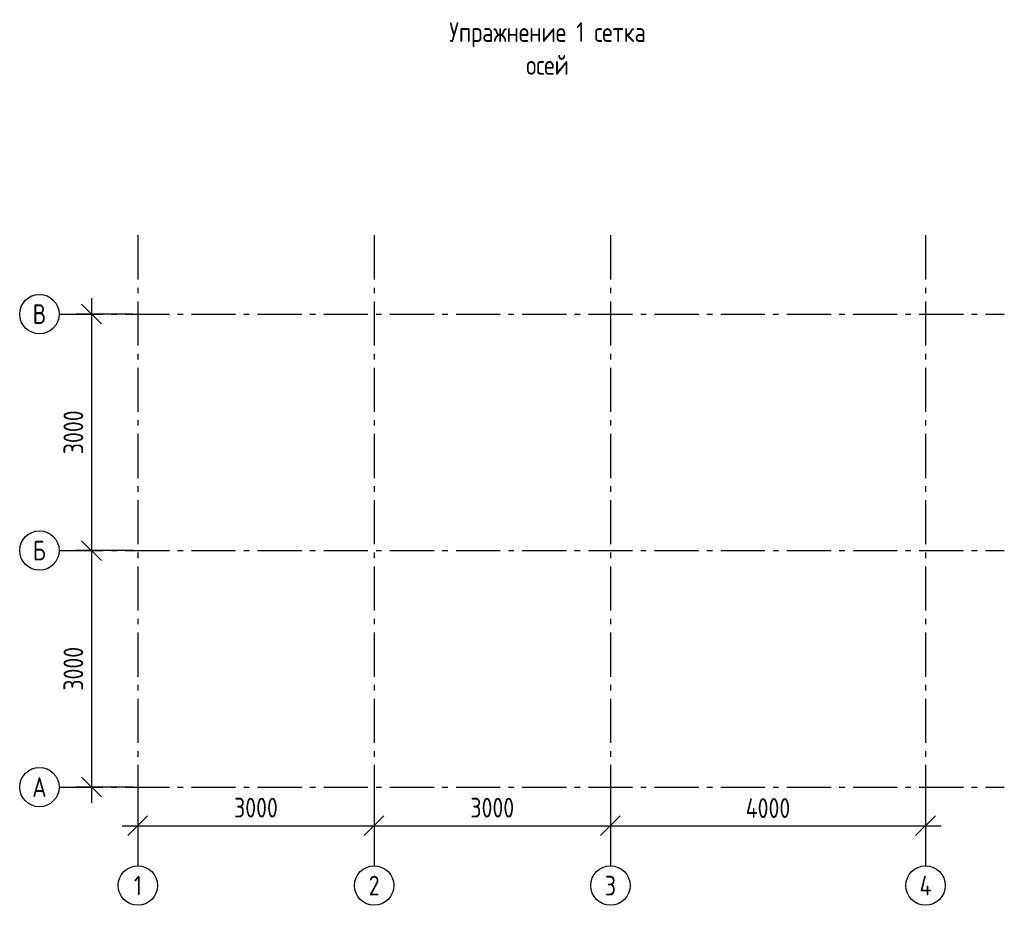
# Model space of a CAD drawing. Header units: millimetres. Extents: x 2291 to 14791, y 6729 to 17963.
import ezdxf

# ---------------------------------------------------------------- set-up
doc = ezdxf.new("R2010")
doc.units = ezdxf.units.MM
doc.linetypes.add('ГОСТ 2.303 6', pattern=[12, 8, -1.5, 1, -1.5])
doc.styles.add('ГОСТ 2.304', font='CS_Gost2304.shx')
doc.dimstyles.new('СПДС', dxfattribs={"dimscale": 100, "dimtxt": 2.5, "dimasz": 2.5, "dimexe": 2, "dimexo": 0.625, "dimgap": 1, "dimtad": 1, "dimdec": 0, "dimtxsty": 'ГОСТ 2.304', "dimblk": 'OBLIQUE', "dimblk1": 'OBLIQUE', "dimblk2": 'OBLIQUE', "dimcen": 2.5, "dimdle": 2, "dimadec": 0, "dimazin": 2, "dimtfac": 0.75, "dimtdec": 4, "dimtmove": 1, "dimatfit": 3, "dimfxl": 1, "dimtfill": 1, "dimtolj": 1, "dimarcsym": 1})

# ---------------------------------------------------------------- blocks, each defined once
blk = doc.blocks.new('_Oblique')
at = {"color": 0, "linetype": 'ByBlock', "lineweight": -2}
blk.add_line((-0.5, -0.5), (0.5, 0.5), dxfattribs=at)
blk = doc.blocks.new('*D12')
at = {"color": 0, "lineweight": -2, "ltscale": 100}
for p, q in [((3203, 14429), (3203, 11029)), ((3729, 14229), (3003, 14229)), ((3729, 11229), (3003, 11229))]:
    blk.add_line(p, q, dxfattribs=at)
at = {"layer": 'Defpoints', "color": 0, "ltscale": 100}
for p in [(3791, 14229), (3203, 11229), (3791, 11229)]:
    blk.add_point(p, dxfattribs=at)
at = {"color": 0, "lineweight": -2, "ltscale": 100, "xscale": 250, "yscale": 250, "zscale": 250}
for p, rotation in [((3203, 14229), 90), ((3203, 11229), 270)]:
    blk.add_blockref('_Oblique', p, dxfattribs=dict(at, rotation=rotation))
at = {"color": 0, "ltscale": 100, "insert": (2973, 12729), "char_height": 250, "attachment_point": 5, "rotation": 90, "style": 'ГОСТ 2.304', "bg_fill": 3, "box_fill_scale": 1.1, "bg_fill_color": 256, "bg_fill_true_color": 13158600, "bg_fill_transparency": 0}
blk.add_mtext('\\A1;3000', dxfattribs=at)
blk = doc.blocks.new('*D13')
at = {"color": 0, "lineweight": -2, "ltscale": 100}
for p, q in [((3203, 11429), (3203, 8029)), ((3729, 11229), (3003, 11229)), ((3729, 8229), (3003, 8229))]:
    blk.add_line(p, q, dxfattribs=at)
at = {"layer": 'Defpoints', "color": 0, "ltscale": 100}
for p in [(3791, 11229), (3203, 8229), (3791, 8229)]:
    blk.add_point(p, dxfattribs=at)
at = {"color": 0, "lineweight": -2, "ltscale": 100, "xscale": 250, "yscale": 250, "zscale": 250}
for p, rotation in [((3203, 11229), 90), ((3203, 8229), 270)]:
    blk.add_blockref('_Oblique', p, dxfattribs=dict(at, rotation=rotation))
at = {"color": 0, "ltscale": 100, "insert": (2973, 9729), "char_height": 250, "attachment_point": 5, "rotation": 90, "style": 'ГОСТ 2.304', "bg_fill": 3, "box_fill_scale": 1.1, "bg_fill_color": 256, "bg_fill_true_color": 13158600, "bg_fill_transparency": 0}
blk.add_mtext('\\A1;3000', dxfattribs=at)
blk = doc.blocks.new('*D14')
at = {"color": 0, "lineweight": -2, "ltscale": 100}
for p, q in [((3791, 8166), (3791, 7537)), ((6791, 8166), (6791, 7537)), ((3591, 7737), (6991, 7737))]:
    blk.add_line(p, q, dxfattribs=at)
at = {"layer": 'Defpoints', "color": 0, "ltscale": 100}
for p in [(3791, 8229), (6791, 8229), (6791, 7737)]:
    blk.add_point(p, dxfattribs=at)
at = {"color": 0, "lineweight": -2, "ltscale": 100, "xscale": 250, "yscale": 250, "zscale": 250, "rotation": 180}
blk.add_blockref('_Oblique', (3791, 7737), dxfattribs=at)
at = {"color": 0, "lineweight": -2, "ltscale": 100, "xscale": 250, "yscale": 250, "zscale": 250}
blk.add_blockref('_Oblique', (6791, 7737), dxfattribs=at)
at = {"color": 0, "ltscale": 100, "insert": (5291, 7967), "char_height": 250, "attachment_point": 5, "style": 'ГОСТ 2.304', "bg_fill": 3, "box_fill_scale": 1.1, "bg_fill_color": 256, "bg_fill_true_color": 13158600, "bg_fill_transparency": 0}
blk.add_mtext('\\A1;3000', dxfattribs=at)
blk = doc.blocks.new('*D15')
at = {"color": 0, "lineweight": -2, "ltscale": 100}
for p, q in [((6791, 8166), (6791, 7537)), ((9791, 8166), (9791, 7537)), ((6591, 7737), (9991, 7737))]:
    blk.add_line(p, q, dxfattribs=at)
at = {"layer": 'Defpoints', "color": 0, "ltscale": 100}
for p in [(6791, 8229), (9791, 8229), (9791, 7737)]:
    blk.add_point(p, dxfattribs=at)
at = {"color": 0, "lineweight": -2, "ltscale": 100, "xscale": 250, "yscale": 250, "zscale": 250, "rotation": 180}
blk.add_blockref('_Oblique', (6791, 7737), dxfattribs=at)
at = {"color": 0, "lineweight": -2, "ltscale": 100, "xscale": 250, "yscale": 250, "zscale": 250}
blk.add_blockref('_Oblique', (9791, 7737), dxfattribs=at)
at = {"color": 0, "ltscale": 100, "insert": (8291, 7967), "char_height": 250, "attachment_point": 5, "style": 'ГОСТ 2.304', "bg_fill": 3, "box_fill_scale": 1.1, "bg_fill_color": 256, "bg_fill_true_color": 13158600, "bg_fill_transparency": 0}
blk.add_mtext('\\A1;3000', dxfattribs=at)
blk = doc.blocks.new('*D16')
at = {"color": 0, "lineweight": -2, "ltscale": 100}
for p, q in [((9791, 8166), (9791, 7537)), ((13791, 8166), (13791, 7537)), ((9591, 7737), (13991, 7737))]:
    blk.add_line(p, q, dxfattribs=at)
at = {"layer": 'Defpoints', "color": 0, "ltscale": 100}
for p in [(9791, 8229), (13791, 8229), (13791, 7737)]:
    blk.add_point(p, dxfattribs=at)
at = {"color": 0, "lineweight": -2, "ltscale": 100, "xscale": 250, "yscale": 250, "zscale": 250, "rotation": 180}
blk.add_blockref('_Oblique', (9791, 7737), dxfattribs=at)
at = {"color": 0, "lineweight": -2, "ltscale": 100, "xscale": 250, "yscale": 250, "zscale": 250}
blk.add_blockref('_Oblique', (13791, 7737), dxfattribs=at)
at = {"color": 0, "ltscale": 100, "insert": (11791, 7962), "char_height": 250, "attachment_point": 5, "style": 'ГОСТ 2.304', "bg_fill": 3, "box_fill_scale": 1.1, "bg_fill_color": 256, "bg_fill_true_color": 13158600, "bg_fill_transparency": 0}
blk.add_mtext('\\A1;4000', dxfattribs=at)

msp = doc.modelspace()

# ---------------------------------------------------------------- linework, layer by layer
at = {"linetype": 'ГОСТ 2.303 6', "ltscale": 70}
for p, q in [((3791.4, 15228.5), (3791.4, 7228.5)), ((6791.4, 15228.5), (6791.4, 7228.5)), ((9791.4, 15228.5), (9791.4, 7228.5)), ((13791.4, 15228.5), (13791.4, 7228.5)), ((2791.4, 14228.5), (14791.4, 14228.5)), ((2791.4, 11228.5), (14791.4, 11228.5)), ((2791.4, 8228.5), (14791.4, 8228.5))]:
    msp.add_line(p, q, dxfattribs=at)
at = {"ltscale": 100}
for centre in [(2541.4, 14228.5), (2541.4, 11228.5), (2541.4, 8228.5), (3791.4, 6978.5), (6791.4, 6978.5), (9791.4, 6978.5), (13791.4, 6978.5)]:
    msp.add_circle(centre, 250, dxfattribs=at)

# ---------------------------------------------------------------- texts
at = {"ltscale": 100, "char_height": 250, "attachment_point": 5, "style": 'ГОСТ 2.304'}
for s, insert, width in [('Упражнение 1 сетка осей', (8992, 17597.3), 2645.298), ('В', (2541.4, 14228.5), 298.379), ('Б', (2541.4, 11228.5), 298.379), ('А', (2541.4, 8228.5), 298.379), ('1', (3791.4, 6978.5), 298.379), ('2', (6791.4, 6978.5), 298.379), ('3', (9791.4, 6978.5), 298.379), ('4', (13791.4, 6978.5), 298.379)]:
    msp.add_mtext(s, dxfattribs=dict(at, insert=insert, width=width))

# ---------------------------------------------------------------- next in the draw order: dimensions: what is measured, and where the dimension line sits
at = {"ltscale": 100}
dim = msp.add_linear_dim(base=(3202.9, 11228.5), p1=(3791.4, 14228.5), p2=(3791.4, 11228.5), angle=90, dimstyle='СПДС', dxfattribs=at)
dim.commit()
dim.dimension.update_dxf_attribs({"geometry": '*D12', "text_midpoint": (2972.7, 12728.5)})

# ---------------------------------------------------------------- next in the draw order: dimensions: what is measured, and where the dimension line sits
dim = msp.add_linear_dim(base=(3202.9, 8228.5), p1=(3791.4, 11228.5), p2=(3791.4, 8228.5), angle=90, dimstyle='СПДС', dxfattribs=at)
dim.commit()
dim.dimension.update_dxf_attribs({"geometry": '*D13', "text_midpoint": (2972.7, 9728.5)})

# ---------------------------------------------------------------- next in the draw order: dimensions: what is measured, and where the dimension line sits
dim = msp.add_linear_dim(base=(6791.4, 7737.3), p1=(3791.4, 8228.5), p2=(6791.4, 8228.5), dimstyle='СПДС', dxfattribs=at)
dim.commit()
dim.dimension.update_dxf_attribs({"geometry": '*D14', "text_midpoint": (5291.4, 7967.4)})

# ---------------------------------------------------------------- next in the draw order: dimensions: what is measured, and where the dimension line sits
dim = msp.add_linear_dim(base=(9791.4, 7737.3), p1=(6791.4, 8228.5), p2=(9791.4, 8228.5), dimstyle='СПДС', dxfattribs=at)
dim.commit()
dim.dimension.update_dxf_attribs({"geometry": '*D15', "text_midpoint": (8291.4, 7967.4)})

# ---------------------------------------------------------------- next in the draw order: dimensions: what is measured, and where the dimension line sits
dim = msp.add_linear_dim(base=(13791.4, 7737.3), p1=(9791.4, 8228.5), p2=(13791.4, 8228.5), dimstyle='СПДС', dxfattribs=at)
dim.commit()
dim.dimension.update_dxf_attribs({"geometry": '*D16', "text_midpoint": (11791.4, 7962.3)})

doc.saveas('drawing.dxf')
